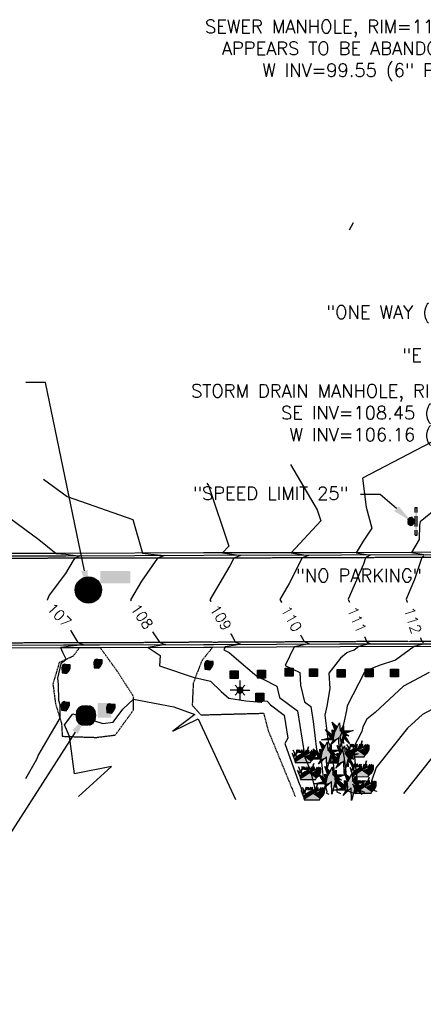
# Model space of a CAD drawing. Header units: feet. Extents: x 351431 to 355879, y 310968 to 329728.
# Tile 49 of 254: x 353107 to 353261, y 316244 to 316620. Entities that reach past the tile are written whole.
import ezdxf

# ---------------------------------------------------------------- set-up
doc = ezdxf.new("R2010")
doc.units = ezdxf.units.FT
doc.header["$MEASUREMENT"] = 0
doc.linetypes.add('D25', pattern=[0.375, 0.25, -0.125])
for name, color, linetype in [('ELTCH-EG2', 253, 'Continuous'), ('ELTCN-EG2', 251, 'Continuous'), ('ELYCB-BACK', 5, 'Continuous'), ('ELYCB-FL', 2, 'Continuous'), ('ELYSP', 1, 'D25'), ('ESFLP', 4, 'Continuous'), ('ESFS', 153, 'Continuous'), ('ESIO', 4, 'Continuous'), ('ESIP', 41, 'Continuous'), ('ESMask', 155, 'Continuous'), ('ESUD', 5, 'Continuous'), ('ETFS', 6, 'Continuous'), ('ETTC', 252, 'Continuous'), ('ETUD', 4, 'Continuous'), ('ETUS', 2, 'Continuous')]:
    doc.layers.add(name, color=color, linetype=linetype)
doc.styles.add('ANNO-TOPO', font='simplex.shx')
doc.styles.add('L80', font='simplex', dxfattribs={"height": 4})

# ---------------------------------------------------------------- blocks, each defined once
blk = doc.blocks.new('ESUDFI')
for p, q in [((-0.0246, 0.0125), (-0.012, 0.0252)), ((-0.0118, -0.0119), (0.0118, 0.0119)), ((0.0005, 0.0379), (0.0133, 0.0508)), ((0.0236, 0.0239), (0.0369, 0.0373)), ((0.0379, 0.001), (0.0506, 0.0139)), ((-0.0506, -0.0139), (-0.0371, -0.0002)), ((-0.0369, -0.0373), (-0.0236, -0.0239)), ((-0.0133, -0.0508), (0.0002, -0.0371)), ((0.0128, -0.0244), (0.0253, -0.0117))]:
    blk.add_line(p, q)
for radius, start, end in [(0.0787, 110, 160), (0.0525, 152.80552, 297.89031), (0.0525, 332.80552, 117.89031), (0.0787, 20, 70), (0.0787, 200, 250), (0.0787, 290, 340)]:
    blk.add_arc((0, 0), radius, start, end)
at = {"layer": 'ESMask', "const_width": 0.0787}
blk.add_lwpolyline([(-0.0394, 0, 1), (0.0394, 0, 1)], format="xyb", close=True, dxfattribs=at)
at = {"layer": 'ESMask', "color": 155}
blk.add_solid([(0.0906, -0.0176), (0.0906, 0.0964), (0.1931, -0.0176), (0.1931, 0.0964)], dxfattribs=at)
blk = doc.blocks.new('ESUMHOLE')
at = {"ltscale": 0.5}
for radius in [0.1, 0.057]:
    blk.add_circle((0, 0), radius, dxfattribs=at)
at = {"layer": 'ESMask', "const_width": 0.1}
blk.add_lwpolyline([(-0.05, 0, 1), (0.05, 0, 1)], format="xyb", close=True, dxfattribs=at)
at = {"layer": 'ESMask', "color": 155}
blk.add_solid([(0.0899, 0.0499), (0.0899, 0.1445), (0.3206, 0.0499), (0.3206, 0.1445)], dxfattribs=at)
blk = doc.blocks.new('ESILLITE')
at = {"layer": 'ESMask'}
h = blk.add_hatch(color=256, dxfattribs=at)
edge = h.paths.add_edge_path()
edge.add_arc((0, 0), 0.0225, 0, 360)
for p, q in [((-0.0159, 0.0159), (-0.0369, 0.0373)), ((0, 0.075), (0, 0.0225)), ((0.0159, 0.016), (0.0377, 0.0382)), ((-0.0225, 0), (-0.075, 0)), ((-0.016, -0.0159), (-0.0374, -0.0369)), ((0, -0.0225), (0, -0.075)), ((0.0159, -0.0159), (0.0373, -0.0369)), ((0.0225, 0), (0.0749, 0))]:
    blk.add_line(p, q)
for start, end in [(145.54526, 169.42532), (100.65502, 124.23499), (55.83594, 79.34498), (10.57822, 34.52567), (190.73539, 214.19261), (235.50303, 259.34498), (280.65502, 304.414), (325.72448, 349.26816)]:
    blk.add_arc((0, 0), 0.0225, start, end)
blk = doc.blocks.new('ESIPUBSIGN')
at = {"layer": 'ESMask'}
h = blk.add_hatch(color=256, dxfattribs=at)
edge = h.paths.add_edge_path()
edge.add_arc((0, 0), 0.03, 90, 450)
for p, q in [((-0.03, 0.1047), (-0.0447, 0.1047)), ((-0.0447, 0.1047), (-0.0447, 0.066)), ((-0.03, 0.1047), (-0.03, 0.066)), ((-0.0447, 0.0381), (-0.0447, -0.0393)), ((-0.03, 0.0381), (-0.03, -0.0393)), ((-0.0447, -0.0672), (-0.0447, -0.1059)), ((-0.03, -0.0672), (-0.03, -0.1059)), ((-0.03, -0.1059), (-0.0447, -0.1059))]:
    blk.add_line(p, q)
for start, end in [(144.23142, 216.35632), (17.97024, 107.04945), (253.53828, 340.78828)]:
    blk.add_arc((0, 0), 0.03, start, end)
blk.add_solid([(-0.0447, -0.1059), (-0.03, -0.1059), (-0.0447, 0.1047), (-0.03, 0.1047)], dxfattribs=at)
blk = doc.blocks.new('ESIPOST')
blk.add_lwpolyline([(0.03, 0.0299), (0.03, -0.03), (-0.03, -0.03), (-0.03, 0.0299), (0.03, 0.0299)])
at = {"layer": 'ESMask'}
blk.add_solid([(-0.03, -0.03), (-0.03, 0.0299), (0.03, -0.03), (0.03, 0.0299)], dxfattribs=at)
blk = doc.blocks.new('ESISHRUB')
blk.add_lwpolyline([(-0.0653, -0.0365), (0.0516, -0.0362), (0.0547, -0.028), (0.0786, -0.0063), (0.0901, 0.0179), (0.0919, 0.0514), (0.0684, 0.0347), (0.0778, 0.0586), (0.06, 0.034), (0.0625, 0.058), (0.0457, 0.0321), (0.0387, 0.0593), (0.0334, 0.0357), (0.0299, 0.0596), (0.0369, 0.0842), (0.0292, 0.0596), (0.0211, 0.034), (0.0194, 0.0586), (0.0092, 0.0343), (0.0037, 0.0084), (0.0002, 0.0366), (-0.0016, 0.0603), (-0.0131, 0.0366), (-0.0145, 0.0603), (-0.0261, 0.037), (-0.0321, 0.0606), (-0.0334, 0.037), (-0.0418, 0.0603), (-0.0503, 0.0366), (-0.0506, 0.0609), (-0.0576, 0.037), (-0.06, 0.0113), (-0.0657, 0.035), (-0.0786, 0.0583), (-0.0688, 0.034), (-0.0716, 0.0104), (-0.0877, 0.0347), (-0.0804, 0.0113), (-0.0702, -0.0122)], close=True)
at = {"layer": 'ESMask'}
for points in [[(0.0292, 0.0596), (0.0369, 0.0842), (0.0299, 0.0596), (0.0292, 0.0596)], [(-0.0877, 0.0347), (-0.0804, 0.0113), (-0.0716, 0.0104), (-0.0702, -0.0122)], [(-0.0786, 0.0583), (-0.0688, 0.034), (-0.0657, 0.035), (-0.0786, 0.0583)], [(-0.0688, 0.034), (-0.0716, 0.0104), (-0.0657, 0.035), (-0.06, 0.0113)], [(-0.0702, -0.0122), (-0.06, 0.0113), (-0.0716, 0.0104), (-0.0702, -0.0122)], [(-0.0653, -0.0365), (0.0037, 0.0084), (-0.0702, -0.0122), (-0.06, 0.0113)], [(0.0516, -0.0362), (0.0547, -0.028), (-0.0653, -0.0365), (0.0037, 0.0084)], [(-0.06, 0.0113), (-0.0503, 0.0366), (-0.0576, 0.037), (-0.06, 0.0113)], [(-0.06, 0.0113), (-0.0503, 0.0366), (-0.0334, 0.037), (-0.06, 0.0113)], [(-0.06, 0.0113), (-0.0334, 0.037), (-0.0261, 0.037), (-0.06, 0.0113)], [(-0.06, 0.0113), (-0.0261, 0.037), (-0.0131, 0.0366), (-0.06, 0.0113)], [(-0.06, 0.0113), (-0.0131, 0.0366), (0.0037, 0.0084), (0.0002, 0.0366)], [(-0.0576, 0.037), (-0.0506, 0.0609), (-0.0503, 0.0366), (-0.0576, 0.037)], [(-0.0503, 0.0366), (-0.0418, 0.0603), (-0.0334, 0.037), (-0.0503, 0.0366)], [(-0.0334, 0.037), (-0.0321, 0.0606), (-0.0261, 0.037), (-0.0334, 0.037)], [(-0.0261, 0.037), (-0.0145, 0.0603), (-0.0131, 0.0366), (-0.0261, 0.037)], [(-0.0131, 0.0366), (-0.0016, 0.0603), (0.0002, 0.0366), (-0.0131, 0.0366)], [(0.0037, 0.0084), (0.0092, 0.0343), (0.0211, 0.034), (0.0194, 0.0586)], [(0.0037, 0.0084), (0.0211, 0.034), (0.0457, 0.0321), (0.0334, 0.0357)], [(0.0037, 0.0084), (0.0457, 0.0321), (0.06, 0.034), (0.0037, 0.0084)], [(0.0037, 0.0084), (0.06, 0.034), (0.0547, -0.028), (0.0786, -0.0063)], [(0.0211, 0.034), (0.0292, 0.0596), (0.0334, 0.0357), (0.0299, 0.0596)], [(0.0334, 0.0357), (0.0387, 0.0593), (0.0457, 0.0321), (0.0334, 0.0357)], [(0.0457, 0.0321), (0.0625, 0.058), (0.06, 0.034), (0.0457, 0.0321)], [(0.06, 0.034), (0.0778, 0.0586), (0.0684, 0.0347), (0.06, 0.034)], [(0.06, 0.034), (0.0684, 0.0347), (0.0786, -0.0063)], [(0.0684, 0.0347), (0.0919, 0.0514), (0.0786, -0.0063), (0.0901, 0.0179)]]:
    blk.add_solid(points, dxfattribs=at)
blk = doc.blocks.new('ESIBLDR')
blk.add_lwpolyline([(-0.0073, 0.0333), (-0.0228, 0.0272), (-0.0302, 0.0057), (-0.0278, -0.0328), (-0.0097, -0.0343), (0.0083, -0.0366), (0.0223, -0.0197), (0.0337, 0.0033), (0.0337, 0.0272), (0.0083, 0.0272)], close=True)
at = {"layer": 'ESMask'}
for points in [[(0.0083, 0.0272), (-0.0073, 0.0333), (-0.0302, 0.0057), (-0.0228, 0.0272)], [(-0.0278, -0.0328), (0.0083, 0.0272), (-0.0302, 0.0057), (0.0083, 0.0272)], [(0.0223, -0.0197), (0.0083, -0.0366), (0.0083, 0.0272), (-0.0278, -0.0328)], [(0.0083, 0.0272), (0.0337, 0.0272), (0.0223, -0.0197), (0.0337, 0.0033)]]:
    blk.add_solid(points, dxfattribs=at)
blk = doc.blocks.new('ESICTREE')
blk.add_lwpolyline([(-0.0228, 0.0326), (0.0086, 0.0955), (0.012, 0.0318), (0.0384, 0.0707), (0.0368, 0.0342), (0.1121, 0.0359), (0.0509, 0.0144), (0.0782, -0.0055), (0.036, -0.003), (0.0045, -0.1139), (0.002, -0.0179), (-0.0592, -0.0742), (-0.0369, -0.0353), (-0.1304, -0.0353), (-0.0584, -0.0162), (-0.0982, 0.0425), (-0.046, 0.0003), (-0.0493, 0.04)], close=True)
for points in [[(-0.0255, 0.0334), (-0.0485, 0.0988), (-0.0089, 0.0605)], [(0.0483, -0.0037), (0.084, -0.0667), (0.0324, -0.0157), (0.0368, -0.0626), (0.0245, -0.0432)]]:
    blk.add_lwpolyline(points)
at = {"layer": 'ESMask'}
for points in [[(-0.0255, 0.0334), (-0.0485, 0.0988), (-0.0228, 0.0326), (-0.0089, 0.0605)], [(-0.0228, 0.0326), (0.0086, 0.0955), (-0.0369, -0.0353), (0.002, -0.0179)], [(0.002, -0.0179), (0.0086, 0.0955), (0.036, -0.003), (0.012, 0.0318)], [(-0.0369, -0.0353), (-0.0584, -0.0162), (-0.046, 0.0003), (-0.0982, 0.0425)], [(-0.046, 0.0003), (-0.0369, -0.0353), (-0.0493, 0.04), (-0.0228, 0.0326)], [(0.012, 0.0318), (0.0384, 0.0707), (0.036, -0.003), (0.0368, 0.0342)], [(0.0368, 0.0342), (0.1121, 0.0359), (0.036, -0.003), (0.0509, 0.0144)], [(0.036, -0.003), (0.0509, 0.0144), (0.0782, -0.0055)], [(-0.0369, -0.0353), (-0.1304, -0.0353), (-0.0584, -0.0162)], [(-0.0369, -0.0353), (0.002, -0.0179), (-0.0592, -0.0742)], [(0.002, -0.0179), (0.036, -0.003), (0.0045, -0.1139)], [(0.0245, -0.0432), (0.0368, -0.0626), (0.0324, -0.0157)], [(0.0324, -0.0157), (0.036, -0.003), (0.084, -0.0667), (0.0483, -0.0037)]]:
    blk.add_solid(points, dxfattribs=at)

msp = doc.modelspace()

# ---------------------------------------------------------------- linework, layer by layer
at = {"layer": 'ELTCH-EG2', "flags": 128}
for points, elevation in [([(353266.74, 316460.01), (353237.72, 316444.88), (353239.06, 316433.79), (353241.24, 316425.8), (353237.91, 316420.88), (353235.35, 316416.42), (353236.01, 316416.31), (353240.65, 316415.52), (353240.4, 316415.35), (353238.84, 316414.56), (353238.03, 316412.07), (353232.3, 316398.76), (353232.58, 316397.86), (353239.18, 316382.69), (353239.42, 316382.48), (353240.66, 316381.75), (353239.83, 316381.55), (353236.32, 316380.67), (353234.52, 316379.36), (353232.94, 316378.83), (353231.75, 316378.34), (353229.37, 316376.27), (353224.81, 316370.57), (353225.22, 316364.74), (353224.14, 316357.93), (353223.36, 316354.57), (353224.59, 316344.29), (353225.58, 316342.17), (353226.19, 316338.96), (353226.55, 316336.17), (353227.3, 316329.2), (353228.03, 316326.33), (353227.9, 316325.22), (353229.37, 316324.66), (353229.38, 316324.61)], 111), ([(353284.64, 316448.49), (353259.7, 316428.22), (353259.44, 316427.03), (353259.28, 316421.45), (353256.45, 316416.52), (353259.56, 316416), (353261.88, 316415.6)], 112), ([(353084.02, 316443.7), (353114.25, 316421.53), (353120.9, 316416.22), (353124.54, 316415.86), (353129.13, 316415.31), (353129.87, 316415.23), (353129.58, 316415.14), (353127.92, 316414.35), (353127.32, 316413.49), (353124.45, 316408.5), (353118.21, 316400.25), (353117.37, 316398.33), (353119.04, 316395.75), (353124.1, 316390.5), (353129.1, 316382.26), (353129.81, 316381.95), (353131.43, 316381.37), (353129.82, 316381.15), (353126.32, 316380.77), (353123.78, 316380.49), (353122.74, 316380.38), (353122.49, 316380.34), (353123.27, 316378.6), (353124.68, 316375.78), (353122.62, 316374.03), (353121.42, 316368.59), (353121.64, 316366.24), (353121.73, 316360.21), (353122.22, 316358.56), (353122.27, 316353.37), (353118.55, 316347.1), (353114.09, 316339.57), (353113.32, 316337.62), (353109.17, 316330.23)], 107), ([(353116.07, 316444.54), (353125.04, 316437.96), (353150.07, 316429.16), (353153.76, 316416.3), (353156.94, 316415.93), (353162.21, 316415.35), (353160.12, 316414.66), (353159.52, 316414.38), (353153.38, 316405.66), (353149.24, 316398.45), (353155.39, 316389.45), (353160.24, 316382.34), (353161.7, 316381.72), (353162.53, 316381.41), (353158.96, 316380.85), (353155.92, 316380.36), (353160.49, 316377.33), (353160.22, 316373.38), (353173.89, 316368.7), (353174.8, 316368.68), (353179.78, 316367.45), (353183.82, 316363.57), (353185.83, 316361.82), (353186.69, 316360.96), (353193.21, 316360.04), (353199.02, 316359.43), (353199.75, 316360.03), (353201.31, 316359.88), (353202.61, 316358.44), (353207.84, 316354.5), (353209.23, 316345.78), (353208.11, 316343.72), (353213.26, 316329.11), (353214.21, 316326.96), (353215.11, 316323.75), (353215.11, 316323.72)], 108), ([(353178.39, 316443), (353178.91, 316442.11), (353186.75, 316419.02), (353184.3, 316416.37), (353189.6, 316415.64), (353191.12, 316415.42), (353190.52, 316415.17), (353188.67, 316414.42), (353187.15, 316411.41), (353179.5, 316398.55), (353187.94, 316384.7), (353189.17, 316382.45), (353189.52, 316382.29), (353191.14, 316381.54), (353190.08, 316381.32), (353185.3, 316380.52), (353184.78, 316379.45), (353186.89, 316378.45), (353191.46, 316374.46), (353196.45, 316370.11), (353197.74, 316369.09), (353199.84, 316368.27), (353205.08, 316365.51), (353206.04, 316361.31), (353212.89, 316356.15), (353215.55, 316339.42), (353215.66, 316338.52), (353215.75, 316338.32), (353218.11, 316332.79), (353218.18, 316332.25), (353218.25, 316331.57), (353220.08, 316324.37), (353220.07, 316324.2), (353220.28, 316324.12), (353220.31, 316324.04)], 109), ([(353261.15, 316415.1), (353260.35, 316414.69), (353257.61, 316406.3), (353254.39, 316398.81), (353256.98, 316390.37), (353260.29, 316382.76), (353261.02, 316382.12)], 112), ([(353261.63, 316381.76), (353259.31, 316381.22), (353257.45, 316380.76), (353250.32, 316375.55), (353244.06, 316373.44), (353239.31, 316371.5), (353238.31, 316370.63), (353231.91, 316358.06), (353231.63, 316356.35), (353230.67, 316352.2), (353229.44, 316347), (353229.11, 316346.37), (353230.72, 316338.12), (353230.75, 316337.78), (353230.95, 316336.21), (353231.83, 316328.01), (353232.01, 316327.31), (353231.82, 316325.73), (353233.91, 316324.93), (353233.92, 316324.9)], 112), ([(353263.15, 316370.74), (353253.35, 316365.52), (353242.53, 316355.52), (353239.35, 316352.96), (353237.82, 316350.05), (353237.41, 316348.3), (353234.09, 316341.92), (353234.48, 316339.88), (353235.05, 316334.57), (353235.56, 316330.56), (353235.84, 316327.1), (353235.74, 316326.23), (353238.45, 316325.2), (353238.45, 316325.18)], 113), ([(353129.37, 316323.47), (353141.95, 316334.99), (353127.8, 316332.11), (353126.24, 316344.59), (353125.94, 316346.37), (353124.09, 316350.85), (353127.19, 316355.04), (353138.71, 316351.3), (353142.56, 316351.79), (353146.27, 316356.8), (353150.41, 316360.56), (353165.71, 316357.73), (353173.74, 316354.79), (353165.4, 316348.47), (353175.06, 316353.14), (353189.23, 316322.31)], 107), ([(353266.06, 316357.67), (353260.59, 316354.77), (353254.9, 316349.5), (353242.87, 316334.49), (353241.18, 316329.33), (353241.1, 316326.19), (353242.99, 316325.47), (353242.99, 316325.46)], 114)]:
    msp.add_lwpolyline(points, dxfattribs=dict(at, elevation=elevation))
at = {"layer": 'ELTCN-EG2', "flags": 128}
for points, elevation in [([(353234.16, 316542.29), (353232.6, 316539.5)], 110), ([(353210.25, 316450.12), (353220.45, 316432.83), (353221.86, 316428.68), (353210.52, 316416.39), (353212.75, 316416.07), (353217.1, 316415.46), (353215.39, 316414.75), (353214.71, 316414.47), (353209.76, 316404.68), (353206.18, 316398.66), (353210.13, 316392.18), (353215.41, 316382.58), (353216.87, 316381.91), (353217.37, 316381.68), (353213.6, 316380.92), (353211.7, 316380.6), (353208.25, 316373.45), (353213.79, 316370.82), (353214.11, 316365.99), (353215.57, 316359.58), (353217.94, 316357.81), (353218.85, 316352.04), (353220.13, 316341.4), (353221.2, 316339.1), (353221.97, 316337.29), (353222.37, 316334.21), (353222.77, 316330.39), (353224.06, 316325.35), (353223.98, 316324.71), (353224.82, 316324.39), (353224.84, 316324.33)], 110), ([(353264.17, 316338.25), (353253.29, 316324.61)], 115)]:
    msp.add_lwpolyline(points, dxfattribs=dict(at, elevation=elevation))
at = {"layer": 'ELYCB-BACK', "flags": 128}
msp.add_lwpolyline([(353387.17, 316418.64), (353377.28, 316417.27), (353337.36, 316416.84), (353283.14, 316416.64), (353229.68, 316416.4), (353177.09, 316416.37), (353124.51, 316416.22), (353072.56, 316416.18)], dxfattribs=at)
msp.add_lwpolyline([(352803.53, 316379.49), (352811.27, 316379.58), (352824.86, 316379.56), (352860.62, 316379.65), (352862.62, 316379.65), (352914.4, 316379.73), (352955.31, 316379.86), (352966.21, 316379.88), (353008.76, 316379.84), (353020.61, 316380.08), (353071.09, 316380.12), (353091.51, 316380.18), (353123.8, 316380.35), (353129.76, 316380.33), (353137.6, 316380.32), (353177.24, 316380.41), (353180.63, 316380.51), (353229.2, 316380.64), (353281.24, 316380.85), (353335.65, 316380.96), (353368.61, 316381.11, -0.125211), (353379.45, 316378.65)], format="xyb", dxfattribs=at)
at = {"layer": 'ELYCB-FL', "flags": 128}
msp.add_lwpolyline([(353387.32, 316417.79), (353377.35, 316416.27), (353337.36, 316415.8), (353283.17, 316415.68), (353229.76, 316415.48), (353177.15, 316415.4), (353124.6, 316415.21), (353072.5, 316415.11)], dxfattribs=at)
msp.add_lwpolyline([(352803.6, 316380.46), (352811.46, 316380.47), (352824.8, 316380.43), (352860.53, 316380.59), (352862.47, 316380.58), (352914.41, 316380.78), (352966.38, 316380.82), (353008.8, 316380.99), (353020.51, 316380.97), (353071.06, 316381.09), (353090.97, 316381.25), (353123.64, 316381.3), (353129.84, 316381.36), (353137.44, 316381.37), (353177.02, 316381.43), (353180.84, 316381.48), (353228.98, 316381.74), (353281.51, 316381.77), (353335.73, 316382), (353368.64, 316382.11, -0.136479), (353379.57, 316379.52)], format="xyb", dxfattribs=at)
at = {"layer": 'ELYSP', "flags": 128}
for points in [[(353308.69, 316575.9), (353353.71, 316576.03), (353386.41, 316576.11), (353399.95, 316575.45), (353415.59, 316564.66), (353415.03, 316552.78), (353411.83, 316507.11), (353407.91, 316458.49), (353406.44, 316443.89), (353397.45, 316428.57), (353392.83, 316423.15), (353387.17, 316418.64), (353387.32, 316417.79), (353387.54, 316416.85), (353377.42, 316415.23), (353337.05, 316414.78), (353283.21, 316414.82), (353229.79, 316414.51), (353177.13, 316414.4), (353124.47, 316414.35), (353072.46, 316414.18), (353020.45, 316414.1), (352968.17, 316414.01), (352914.52, 316413.98), (352862.93, 316413.87), (352838.4, 316413.79), (352835.82, 316413.88), (352833.13, 316414.07), (352831.58, 316414.23), (352829.96, 316414.45), (352828.32, 316414.72), (352826.68, 316415.06), (352825.1, 316415.48), (352823.63, 316415.98), (352822.3, 316416.57), (352820.84, 316417.35), (352819.46, 316418.14), (352818.15, 316418.95), (352816.9, 316419.79), (352815.71, 316420.66), (352814.57, 316421.58), (352813.48, 316422.54), (352812.43, 316423.55), (352811.42, 316424.62), (352810.43, 316425.76), (352809.47, 316426.96), (352808.53, 316428.24), (352807.61, 316429.6), (352806.83, 316430.96), (352806.12, 316432.48), (352805.49, 316434.12), (352804.93, 316435.83), (352804.44, 316437.56), (352804.02, 316439.27), (352803.67, 316440.9), (352803.13, 316443.76), (352802.73, 316446.5)], [(353129.76, 316380.33), (353127.35, 316377.01), (353122.03, 316374.56), (353119.6, 316366.45), (353120.56, 316358.99), (353122.89, 316351.34), (353123.17, 316346.46), (353136.12, 316346.03), (353143.42, 316346.95), (353150.34, 316356.48), (353150.42, 316361.58), (353143.98, 316371.51), (353137.6, 316380.32)], [(353180.63, 316380.51), (353176.38, 316375.25), (353173.14, 316366.71), (353172.75, 316358.3), (353176.06, 316354.62), (353199.99, 316355.26), (353201.73, 316348.61), (353212.05, 316323.53)]]:
    msp.add_lwpolyline(points, dxfattribs=at)
msp.add_lwpolyline([(352803.58, 316381.48), (352811.58, 316381.49), (352824.89, 316381.4), (352860.61, 316381.53), (352862.52, 316381.52), (352914.32, 316381.66), (352955.6, 316381.79), (352966.67, 316381.83), (353008.92, 316381.89), (353020.48, 316381.92), (353070.94, 316382.07), (353090.95, 316382.1), (353123.78, 316382.22), (353129.79, 316382.26), (353138.05, 316382.17), (353177.12, 316382.46), (353181.15, 316382.41), (353229.05, 316382.65), (353281.54, 316382.83), (353335.43, 316382.92), (353368.59, 316383.12, -0.11161), (353380.03, 316380.46), (353379.57, 316379.52), (353379.45, 316378.65), (353384.99, 316375.42), (353390.88, 316369.61), (353395.41, 316363.26), (353399.17, 316350.99), (353395.72, 316306.98), (353391.67, 316255.34), (353387.41, 316203.29), (353383.34, 316149.79), (353378.98, 316096.62), (353377.04, 316075.07), (353371.76, 316068.65), (353364.41, 316063.51), (353356.87, 316061.8), (353338.29, 316061.69), (353325.24, 316061.67)], format="xyb", dxfattribs=at)
at = {"layer": 'ETFS', "linetype": 'ByBlock', "lineweight": -2}
msp.add_line((353244.4, 316438.68), (353236.9, 316438.68), dxfattribs=at)
msp.add_lwpolyline([(353250.65, 316433.3), (353244.4, 316438.68)], dxfattribs=at)
at = {"layer": 'ETFS'}
msp.add_solid([(353251.46, 316434.24), (353256.33, 316428.4), (353249.83, 316432.35)], dxfattribs=at)
at = {"layer": 'ETUD', "linetype": 'ByBlock', "lineweight": -2}
msp.add_line((353116.84, 316481.38), (353109.34, 316481.38), dxfattribs=at)
for points in [[(353131.64, 316409.61), (353116.84, 316481.38)], [(353128.13, 316348.08), (353078.99, 316271.62)]]:
    msp.add_lwpolyline(points, dxfattribs=at)
at = {"layer": 'ETUD'}
for points in [[(353132.86, 316409.86), (353133.15, 316402.26), (353130.41, 316409.35)], [(353127.08, 316348.76), (353132.19, 316354.39), (353129.19, 316347.41)]]:
    msp.add_solid(points, dxfattribs=at)

# ---------------------------------------------------------------- block references
at = {"layer": 'ESFLP', "xscale": 50, "yscale": 50, "zscale": 50}
msp.add_blockref('ESILLITE', (353190.98, 316364.04), dxfattribs=at)
at = {"layer": 'ESFS', "xscale": 50, "yscale": 50, "zscale": 50, "rotation": 180}
msp.add_blockref('ESIPUBSIGN', (353256.33, 316428.4), dxfattribs=at)
at = {"layer": 'ESIO', "xscale": 50, "yscale": 50, "zscale": 50}
for name, p in [('ESIBLDR', (353124.55, 316372.3)), ('ESIBLDR', (353136.76, 316374.26)), ('ESIBLDR', (353179.01, 316373.67)), ('ESIBLDR', (353124.22, 316358.03)), ('ESIBLDR', (353141.61, 316357.16)), ('ESICTREE', (353228.57, 316346.86)), ('ESICTREE', (353223.86, 316339.49)), ('ESISHRUB', (353235.72, 316340.46)), ('ESISHRUB', (353215.24, 316338.25)), ('ESICTREE', (353230.46, 316338)), ('ESISHRUB', (353237.34, 316332.87)), ('ESISHRUB', (353217.28, 316331.83)), ('ESICTREE', (353225.8, 316330.05)), ('ESICTREE', (353233.3, 316327.63)), ('ESISHRUB', (353238.38, 316326.58)), ('ESISHRUB', (353218.7, 316324.02))]:
    msp.add_blockref(name, p, dxfattribs=at)
at = {"layer": 'ESIP', "xscale": 50, "yscale": 50, "zscale": 50}
for p in [(353188.79, 316369.97), (353199.17, 316370.16), (353209.76, 316370.92), (353219.03, 316370.7), (353229.59, 316370.47), (353240.23, 316370.66), (353249.92, 316370.6), (353198.56, 316361.39)]:
    msp.add_blockref('ESIPOST', p, dxfattribs=at)
at = {"layer": 'ESUD', "xscale": 50, "yscale": 50, "zscale": 50}
for name, p in [('ESUMHOLE', (353133.15, 316402.26)), ('ESUDFI', (353132.19, 316354.39))]:
    msp.add_blockref(name, p, dxfattribs=at)

# ---------------------------------------------------------------- texts
at = {"layer": 'ETFS', "char_height": 5, "attachment_point": 3, "style": 'ANNO-TOPO'}
for s, insert in [('"STOP" AND\\P"ONE WAY (SOUTH)" SIGNS', (353314.7, 316519.07)), ('"E 76TH AVE" SIGN', (353317.77, 316494.3))]:
    msp.add_mtext(s, dxfattribs=dict(at, insert=insert))
at = {"layer": 'ETFS', "char_height": 5, "width": 77.2978, "attachment_point": 3, "style": 'ANNO-TOPO'}
for s, insert in [('"SPEED LIMIT 25"', (353232.4, 316441.63)), ('"NO PARKING" SIGN', (353278.93, 316410.27))]:
    msp.add_mtext(s, dxfattribs=dict(at, insert=insert))
at = {"layer": 'ETUD', "insert": (353297.48, 316480.68), "char_height": 5, "attachment_point": 3, "style": 'ANNO-TOPO'}
msp.add_mtext('STORM DRAIN MANHOLE, RIM=115.20\\PSE INV=108.45 (18" PIPE)\\PW INV=106.16 (18" PIPE)', dxfattribs=at)
at = {"layer": 'ETUS', "insert": (353280.04, 316619.67), "char_height": 5, "attachment_point": 3, "style": 'ANNO-TOPO'}
msp.add_mtext('SEWER MANHOLE, RIM=111.40\\PAPPEARS TO BE ABANDONED\\PW INV=99.55 (6" PLAS)', dxfattribs=at)

# ---------------------------------------------------------------- next in the draw order: texts
at = {"layer": 'ETTC', "char_height": 4, "attachment_point": 5, "style": 'L80', "bg_fill": 3, "box_fill_scale": 1.5, "bg_fill_color": 256, "bg_fill_true_color": 13158600, "bg_fill_transparency": 0}
for s, insert, rotation in [('{107}', (353122.03, 316392.65, 107), 313.9703), ('{108}', (353153.53, 316392.17, 108), 304.3393), ('{109}', (353183.66, 316391.72, 109), 301.3447), ('{110}', (353210.6, 316391.31, 110), 298.8296), ('{111}', (353235.59, 316390.94, 111), 293.5065), ('{112}', (353256.9, 316390.62, 112), 287.0396)]:
    msp.add_mtext(s, dxfattribs=dict(at, insert=insert, rotation=rotation))

doc.saveas('drawing.dxf')
